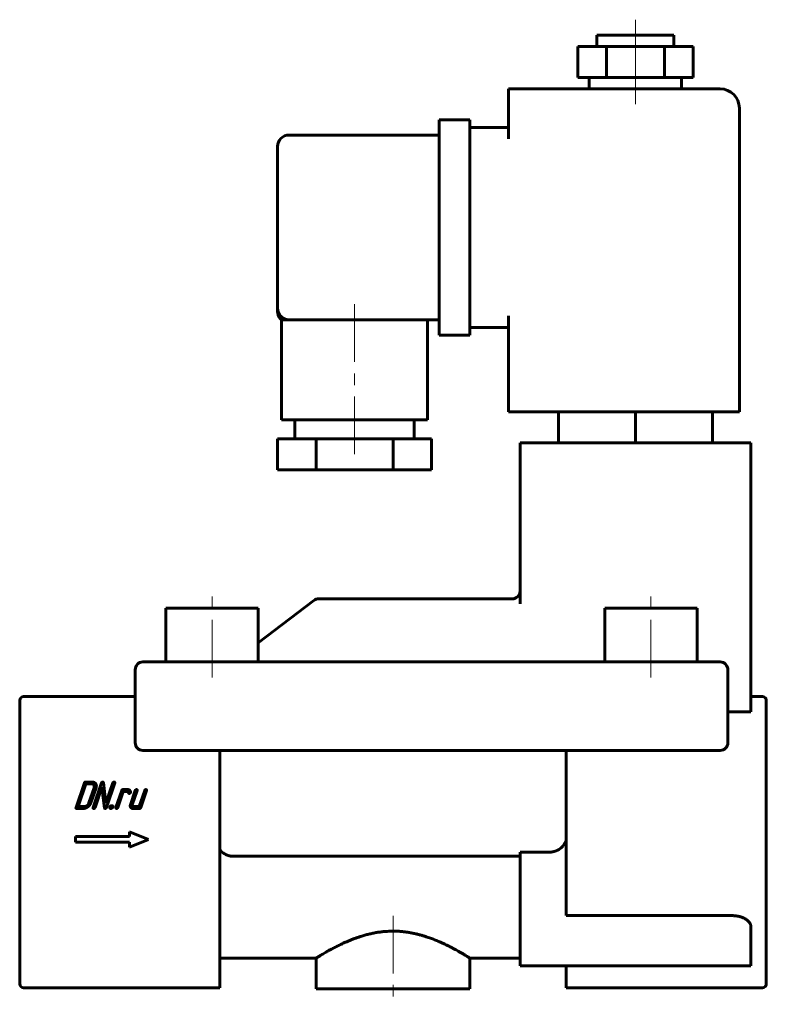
# Model space of a CAD drawing. Header units: millimetres. Extents: x 116 to 213, y 123 to 251.
import ezdxf

# ---------------------------------------------------------------- set-up
doc = ezdxf.new("R2010")
doc.units = ezdxf.units.MM
doc.linetypes.add('K5LT_AXLED', pattern=[12, 7.5, -1.5, 1.5, -1.5])
doc.linetypes.add('K5LT_BASIC', pattern=[0])
doc.layers.add('Системный слой (1)', color=7, linetype='Continuous', true_color=0x6c6c6c)

# ---------------------------------------------------------------- blocks, each defined once
blk = doc.blocks.new('U0')
at = {"layer": 'Системный слой (1)', "color": 150, "linetype": 'K5LT_BASIC', "lineweight": 60, "true_color": 0x0080ff}
for q in [(149.38, 213.8), (149.38, 213.42), (149.38, 213.42), (149.38, 213.42), (149.38, 213.42)]:
    blk.add_line((149.38, 213.42), q, dxfattribs=at)
blk = doc.blocks.new('U1')
at = {"layer": 'Системный слой (1)', "color": 150, "linetype": 'K5LT_BASIC', "lineweight": 60, "true_color": 0x0080ff}
for p, q in [((154.38, 129.3), (141.88, 129.3)), ((180.88, 129.3), (174.38, 129.3))]:
    blk.add_line(p, q, dxfattribs=at)

msp = doc.modelspace()

# ---------------------------------------------------------------- linework, layer by layer
at = {"layer": 'Системный слой (1)', "color": 30, "linetype": 'K5LT_AXLED', "lineweight": 18, "true_color": 0xff8000}
for p, q in [((195.88, 245.8), (195.88, 251.3)), ((195.88, 240.3), (195.88, 245.8)), ((159.38, 214.3), (159.38, 194.8)), ((140.88, 165.8), (140.88, 176.8)), ((197.88, 165.8), (197.88, 176.8)), ((164.38, 134.81), (164.38, 123.3))]:
    msp.add_line(p, q, dxfattribs=at)
at = {"layer": 'Системный слой (1)', "color": 150, "linetype": 'K5LT_BASIC', "lineweight": 60, "true_color": 0x0080ff}
for p, q in [((190.88, 247.8), (190.88, 249.3)), ((190.88, 249.3), (200.88, 249.3)), ((200.88, 247.8), (200.88, 249.3)), ((188.38, 243.8), (188.38, 247.8)), ((188.38, 247.8), (192.13, 247.8)), ((192.13, 243.8), (192.13, 247.8)), ((192.13, 247.8), (199.63, 247.8)), ((199.63, 247.8), (203.38, 247.8)), ((199.63, 243.8), (199.63, 247.8)), ((203.38, 243.8), (203.38, 247.8)), ((188.38, 243.8), (192.13, 243.8)), ((189.88, 242.3), (189.88, 243.8)), ((192.13, 243.8), (199.63, 243.8)), ((199.63, 243.8), (203.38, 243.8)), ((201.88, 242.3), (201.88, 243.8)), ((179.38, 239.8), (179.38, 242.3)), ((206.88, 242.3), (179.38, 242.3)), ((179.38, 235.8), (179.38, 239.8)), ((209.38, 200.3), (209.38, 239.8)), ((170.38, 235.8), (170.38, 238.3)), ((174.38, 238.3), (170.38, 238.3)), ((174.38, 238.3), (174.38, 235.8)), ((179.38, 237.3), (174.38, 237.3)), ((170.38, 236.3), (150.88, 236.3)), ((170.38, 212.8), (170.38, 235.8)), ((174.38, 212.8), (174.38, 235.8)), ((149.38, 213.8), (149.38, 234.8)), ((149.38, 213.42), (149.38, 213.8)), ((149.38, 213.67), (149.38, 213.49)), ((149.38, 213.42), (149.38, 213.42)), ((170.38, 210.3), (170.38, 212.8)), ((174.38, 212.8), (174.38, 210.3)), ((179.38, 200.3), (179.38, 212.8)), ((149.88, 212.3), (150.88, 212.3)), ((149.88, 212.3), (149.88, 199.3)), ((170.38, 212.3), (150.88, 212.3)), ((168.88, 212.3), (168.88, 199.3)), ((179.38, 211.3), (174.38, 211.3)), ((174.38, 210.3), (170.38, 210.3)), ((179.38, 200.3), (206.88, 200.3)), ((185.88, 200.3), (185.88, 196.3)), ((195.88, 200.3), (195.88, 196.3)), ((205.88, 200.3), (205.88, 196.3)), ((209.38, 200.3), (206.88, 200.3)), ((168.88, 199.3), (149.88, 199.3)), ((151.63, 199.3), (151.63, 196.8)), ((167.13, 199.3), (167.13, 196.8)), ((154.38, 196.8), (149.38, 196.8)), ((149.38, 196.8), (149.38, 192.8)), ((164.38, 196.8), (154.38, 196.8)), ((154.38, 196.8), (154.38, 192.8)), ((164.38, 196.8), (164.38, 192.8)), ((169.38, 196.8), (164.38, 196.8)), ((169.38, 196.8), (169.38, 192.8)), ((180.88, 196.3), (183.38, 196.3)), ((180.88, 196.3), (180.88, 175.36)), ((210.88, 196.3), (183.38, 196.3)), ((210.88, 196.3), (210.88, 161.3)), ((154.38, 192.8), (149.38, 192.8)), ((164.38, 192.8), (154.38, 192.8)), ((169.38, 192.8), (164.38, 192.8)), ((154.11, 175.8), (146.88, 170.3)), ((179.88, 176.01), (154.71, 176.01)), ((134.88, 174.8), (146.88, 174.8)), ((134.88, 167.8), (134.88, 174.8)), ((146.88, 167.8), (146.88, 174.8)), ((191.88, 174.8), (203.88, 174.8)), ((191.88, 167.8), (191.88, 174.8)), ((203.88, 167.8), (203.88, 174.8)), ((131.88, 167.8), (133.88, 167.8)), ((133.88, 167.8), (204.88, 167.8)), ((204.88, 167.8), (206.88, 167.8)), ((130.88, 157.3), (130.88, 166.8)), ((207.88, 166.8), (207.88, 157.3)), ((115.88, 162.65), (115.88, 162.8)), ((115.88, 162.65), (115.88, 159.24)), ((130.88, 163.3), (116.38, 163.3)), ((210.88, 163.3), (212.38, 163.3)), ((212.88, 162.8), (212.88, 162.65)), ((212.88, 162.65), (212.88, 159.24)), ((207.88, 161.3), (210.88, 161.3)), ((115.88, 158.89), (115.88, 159.24)), ((115.88, 158.89), (115.88, 136.56)), ((212.88, 159.24), (212.88, 158.89)), ((212.88, 158.89), (212.88, 136.56)), ((133.88, 156.3), (131.88, 156.3)), ((204.88, 156.3), (133.88, 156.3)), ((141.88, 156.3), (141.88, 136.56)), ((186.88, 156.3), (186.88, 136.56)), ((206.88, 156.3), (204.88, 156.3)), ((124.28, 152.07), (123.2, 148.88)), ((124.48, 151.95), (123.48, 149)), ((125.3, 152.19), (124.44, 152.19)), ((125.22, 151.95), (124.48, 151.95)), ((124.88, 149.49), (125.54, 151.46)), ((125.12, 149.49), (125.79, 151.46)), ((126.5, 152.07), (125.42, 148.88)), ((125.66, 148.88), (126.56, 151.51)), ((126.56, 151.51), (126.89, 148.83)), ((127.08, 149.44), (126.75, 152.12)), ((127.98, 152.07), (127.08, 149.44)), ((127.14, 148.88), (128.22, 152.07)), ((129.13, 151.09), (128.38, 148.88)), ((129.91, 151.21), (129.3, 151.21)), ((130.89, 151.09), (130.27, 149.25)), ((130.51, 149.25), (131.14, 151.09)), ((132.12, 151.09), (131.41, 149)), ((131.61, 148.88), (132.36, 151.09)), ((128.63, 148.88), (129.34, 150.97)), ((129.34, 150.97), (129.83, 150.97)), ((123.28, 148.76), (124.13, 148.76)), ((123.48, 149), (124.22, 149)), ((130.59, 148.76), (131.45, 148.76)), ((131.41, 149), (130.67, 149)), ((130.13, 145.12), (123.13, 145.12)), ((123.13, 145.12), (123.13, 144.37)), ((132.63, 144.74), (130.13, 145.74)), ((130.13, 145.74), (130.13, 145.12)), ((130.13, 143.74), (132.63, 144.74)), ((123.13, 144.37), (130.13, 144.37)), ((130.13, 144.37), (130.13, 143.74)), ((180.88, 142.54), (143.68, 142.54)), ((180.88, 143.07), (180.88, 128.3)), ((180.88, 143.07), (184.56, 143.07)), ((115.88, 136.12), (115.88, 136.56)), ((115.88, 136.12), (115.88, 126.02)), ((141.88, 136.56), (141.88, 135.69)), ((141.88, 135.69), (141.88, 125.59)), ((186.88, 135.69), (186.88, 136.56)), ((186.88, 135.69), (186.88, 134.83)), ((212.88, 136.56), (212.88, 136.12)), ((212.88, 136.12), (212.88, 126.02)), ((208.38, 134.83), (186.88, 134.83)), ((210.88, 133.38), (210.88, 128.3)), ((154.38, 129.3), (154.38, 125.3)), ((174.38, 129.3), (174.38, 125.3)), ((208.38, 128.3), (180.88, 128.3)), ((186.88, 128.3), (186.88, 125.59)), ((210.88, 128.3), (208.38, 128.3)), ((115.88, 125.95), (115.88, 126.02)), ((141.88, 125.45), (116.38, 125.45)), ((141.88, 125.59), (141.88, 125.45)), ((186.88, 125.45), (186.88, 125.59)), ((212.38, 125.45), (186.88, 125.45)), ((212.88, 126.02), (212.88, 125.95)), ((174.38, 125.3), (154.38, 125.3))]:
    msp.add_line(p, q, dxfattribs=at)
for centre, radius, start, end in [((206.88, 239.8), 2.5, 0, 90), ((150.88, 234.8), 1.5, 90, 180), ((150.88, 213.8), 1.5, 180, 223.6168), ((150.88, 213.8), 1.5, 180, 270), ((150.88, 213.42), 1.5, 180, 228.1897), ((179.88, 177.01), 1, 270, 0), ((154.71, 175.01), 1, 90, 127.2915), ((131.88, 166.8), 1, 90, 180), ((206.88, 166.8), 1, 0, 90), ((116.38, 162.8), 0.5, 90, 180), ((212.38, 162.8), 0.5, 0, 90), ((131.88, 157.3), 1, 180, 270), ((206.88, 157.3), 1, 270, 0), ((116.38, 125.95), 0.5, 180, 270), ((212.38, 125.95), 0.5, 270, 0)]:
    msp.add_arc(centre, radius, start, end, dxfattribs=at)
for points, knots in [([(149.38, 213.42), (149.38, 213.41), (149.38, 213.4), (149.38, 213.39), (149.38, 213.38), (149.38, 213.37), (149.38, 213.36), (149.38, 213.34), (149.38, 213.33), (149.38, 213.32), (149.38, 213.31), (149.38, 213.3)], [0, 0, 0, 0, 0.876026, 0.876026, 1.876026, 1.876026, 2.876026, 2.876026, 3.876026, 3.876026, 5, 5, 5, 5]), ([(149.38, 213.42), (149.38, 213.42), (149.38, 213.42), (149.38, 213.41), (149.38, 213.41), (149.38, 213.4), (149.38, 213.39), (149.38, 213.38), (149.38, 213.37), (149.38, 213.34), (149.38, 213.32), (149.38, 213.26), (149.39, 213.22), (149.41, 213.12), (149.42, 213.06), (149.46, 212.93), (149.48, 212.87), (149.54, 212.74), (149.57, 212.68), (149.64, 212.57), (149.68, 212.52), (149.72, 212.46), (149.73, 212.45), (149.75, 212.43), (149.76, 212.42), (149.78, 212.39), (149.8, 212.38), (149.82, 212.36), (149.82, 212.35), (149.84, 212.33), (149.85, 212.33), (149.86, 212.31), (149.87, 212.31), (149.88, 212.3)], [0.004748, 0.004748, 0.004748, 0.004748, 0.018993, 0.018993, 0.159079, 0.159079, 0.332402, 0.332402, 0.679049, 0.679049, 1.372343, 1.372343, 2.758931, 2.758931, 5.124437, 5.124437, 7.509409, 7.509409, 9.898652, 9.898652, 12.281611, 12.281611, 12.556139, 12.556139, 13.277107, 13.277107, 13.844969, 13.844969, 14.292237, 14.292237, 14.644523, 14.644523, 14.996808, 14.996808, 14.996808, 14.996808]), ([(184.56, 143.07), (184.58, 143.07), (184.63, 143.07), (184.69, 143.07), (184.74, 143.07), (184.8, 143.08), (184.88, 143.09), (184.94, 143.09), (185, 143.1), (185.05, 143.11), (185.12, 143.12), (185.19, 143.14), (185.27, 143.15), (185.34, 143.17), (185.41, 143.19), (185.48, 143.21), (185.54, 143.24), (185.6, 143.26), (185.66, 143.29), (185.72, 143.31), (185.78, 143.34), (185.83, 143.37), (185.88, 143.4), (185.93, 143.43), (185.98, 143.46), (186.03, 143.49), (186.08, 143.52), (186.12, 143.56), (186.16, 143.59), (186.19, 143.62), (186.23, 143.65), (186.28, 143.69), (186.31, 143.73), (186.35, 143.76), (186.39, 143.8), (186.42, 143.84), (186.46, 143.88), (186.49, 143.93), (186.53, 143.97), (186.56, 144.02), (186.59, 144.06), (186.62, 144.11), (186.65, 144.16), (186.68, 144.21), (186.71, 144.26), (186.74, 144.32), (186.77, 144.37), (186.79, 144.43), (186.81, 144.48), (186.84, 144.54), (186.85, 144.59), (186.87, 144.63), (186.87, 144.65), (186.88, 144.66)], [0, 0, 0, 0, 0.027624, 0.047692, 0.054969, 0.082058, 0.108742, 0.135248, 0.142274, 0.161265, 0.186962, 0.21221, 0.237324, 0.261828, 0.285866, 0.309114, 0.332046, 0.354143, 0.375719, 0.39658, 0.417242, 0.437283, 0.456906, 0.475874, 0.494618, 0.512862, 0.530835, 0.554358, 0.568185, 0.577808, 0.601188, 0.618687, 0.636196, 0.653774, 0.671412, 0.68916, 0.706957, 0.724985, 0.743192, 0.761707, 0.780349, 0.799333, 0.818534, 0.838026, 0.857606, 0.877439, 0.897448, 0.917718, 0.938064, 0.958596, 0.979238, 0.986815, 1, 1, 1, 1]), ([(143.68, 142.54), (143.66, 142.54), (143.63, 142.54), (143.58, 142.54), (143.54, 142.54), (143.49, 142.55), (143.45, 142.55), (143.4, 142.56), (143.35, 142.56), (143.31, 142.57), (143.26, 142.57), (143.22, 142.58), (143.17, 142.59), (143.12, 142.6), (143.08, 142.61), (143.03, 142.62), (142.99, 142.64), (142.94, 142.65), (142.89, 142.67), (142.84, 142.69), (142.78, 142.71), (142.71, 142.74), (142.63, 142.78), (142.57, 142.82), (142.51, 142.85), (142.46, 142.88), (142.41, 142.91), (142.35, 142.96), (142.29, 143.01), (142.23, 143.05), (142.19, 143.09), (142.16, 143.12), (142.13, 143.15), (142.1, 143.18), (142.06, 143.22), (142.02, 143.26), (141.98, 143.31), (141.95, 143.36), (141.92, 143.4), (141.9, 143.43), (141.88, 143.45), (141.88, 143.46)], [0, 0, 0, 0, 0.022083, 0.044104, 0.066075, 0.08799, 0.109887, 0.131791, 0.15371, 0.175637, 0.197567, 0.219584, 0.241684, 0.263945, 0.286283, 0.308834, 0.331527, 0.354432, 0.377415, 0.40307, 0.431324, 0.472251, 0.512988, 0.553501, 0.58087, 0.605452, 0.634221, 0.669512, 0.711169, 0.745181, 0.771962, 0.791447, 0.810718, 0.831368, 0.853602, 0.884822, 0.915526, 0.945695, 0.965882, 0.983989, 1, 1, 1, 1]), ([(174.38, 129.3), (174.38, 129.3), (174.38, 129.3), (174.35, 129.31), (174.29, 129.35), (174.19, 129.42), (174.03, 129.51), (173.81, 129.65), (173.51, 129.83), (173.17, 130.02), (172.86, 130.2), (172.58, 130.36), (172.27, 130.53), (171.9, 130.72), (171.47, 130.94), (171.05, 131.14), (170.65, 131.32), (170.24, 131.5), (169.77, 131.7), (169.24, 131.9), (168.74, 132.07), (168.27, 132.22), (167.85, 132.34), (167.41, 132.45), (166.97, 132.55), (166.53, 132.63), (166.07, 132.7), (165.62, 132.75), (165.16, 132.79), (164.75, 132.81), (164.44, 132.81), (164.15, 132.81), (163.82, 132.8), (163.34, 132.77), (162.83, 132.72), (162.29, 132.64), (161.76, 132.54), (161.24, 132.42), (160.72, 132.29), (160.25, 132.15), (159.82, 132), (159.43, 131.87), (159.04, 131.72), (158.65, 131.56), (158.27, 131.4), (157.86, 131.21), (157.39, 130.99), (156.88, 130.73), (156.41, 130.49), (156.04, 130.29), (155.76, 130.13), (155.5, 129.98), (155.25, 129.83), (155.02, 129.69), (154.82, 129.57), (154.66, 129.48), (154.53, 129.39), (154.44, 129.34), (154.39, 129.31), (154.38, 129.3), (154.38, 129.3)], [0.4999912, 0.4999912, 0.4999912, 0.4999912, 0.502039, 0.511658, 0.5212575, 0.5308441, 0.5403883, 0.5522671, 0.5665827, 0.5786215, 0.5884102, 0.5959309, 0.6035349, 0.6138298, 0.6241498, 0.6344869, 0.642218, 0.6499237, 0.6600469, 0.6700727, 0.6799982, 0.6873437, 0.6946495, 0.7019109, 0.7091669, 0.716398, 0.723609, 0.7307794, 0.737931, 0.744967, 0.7499912, 0.7519005, 0.7586621, 0.765343, 0.7739968, 0.7825773, 0.7910868, 0.7997382, 0.8085219, 0.817441, 0.824407, 0.8315489, 0.8389798, 0.8465237, 0.8542566, 0.8620572, 0.8724787, 0.8854049, 0.8982943, 0.9086, 0.9163243, 0.924013, 0.9340969, 0.943899, 0.9534218, 0.962176, 0.9721096, 0.982788, 0.9918315, 1, 1, 1, 1])]:
    msp.add_open_spline(points, degree=3, knots=knots, dxfattribs=at)
for points in [[(124.44, 152.19), (124.32, 152.19), (124.28, 152.07)], [(125.52, 151.8), (125.42, 151.95), (125.22, 151.95)], [(125.75, 151.98), (125.61, 152.19), (125.3, 152.19)], [(125.54, 151.46), (125.61, 151.66), (125.52, 151.8)], [(125.79, 151.46), (125.9, 151.76), (125.75, 151.98)], [(126.66, 152.19), (126.54, 152.19), (126.5, 152.07)], [(126.75, 152.12), (126.75, 152.19), (126.66, 152.19)], [(128.14, 152.19), (128.02, 152.19), (127.98, 152.07)], [(128.22, 152.07), (128.26, 152.19), (128.14, 152.19)], [(129.3, 151.21), (129.17, 151.21), (129.13, 151.09)], [(130.17, 151.12), (130.07, 151.21), (129.91, 151.21)], [(130.27, 150.87), (130.28, 151.02), (130.17, 151.12)], [(131.06, 151.21), (130.93, 151.21), (130.89, 151.09)], [(131.14, 151.09), (131.18, 151.21), (131.06, 151.21)], [(132.28, 151.21), (132.16, 151.21), (132.12, 151.09)], [(132.36, 151.09), (132.4, 151.21), (132.28, 151.21)], [(129.83, 150.97), (129.97, 150.97), (130, 150.84)], [(130, 150.84), (130.04, 150.71), (130.1, 150.71)], [(130.1, 150.71), (130.23, 150.71), (130.27, 150.83)], [(130.27, 150.83), (130.27, 150.85), (130.27, 150.87)], [(123.2, 148.88), (123.15, 148.76), (123.28, 148.76)], [(124.13, 148.76), (124.44, 148.76), (124.73, 148.97)], [(124.22, 149), (124.42, 149), (124.62, 149.15)], [(124.62, 149.15), (124.81, 149.29), (124.88, 149.49)], [(124.73, 148.97), (125.02, 149.19), (125.12, 149.49)], [(125.42, 148.88), (125.38, 148.76), (125.5, 148.76)], [(125.5, 148.76), (125.62, 148.76), (125.66, 148.88)], [(126.89, 148.83), (126.9, 148.76), (126.97, 148.76)], [(126.97, 148.76), (127.1, 148.76), (127.14, 148.88)], [(127.6, 148.94), (127.54, 148.76), (127.72, 148.76)], [(127.85, 149.12), (127.66, 149.12), (127.6, 148.94)], [(127.72, 148.76), (127.9, 148.76), (127.97, 148.94)], [(127.97, 148.94), (128.03, 149.12), (127.85, 149.12)], [(128.38, 148.88), (128.34, 148.76), (128.46, 148.76)], [(128.46, 148.76), (128.59, 148.76), (128.63, 148.88)], [(130.27, 149.25), (130.2, 149.04), (130.29, 148.9)], [(130.29, 148.9), (130.39, 148.76), (130.59, 148.76)], [(130.53, 149.07), (130.48, 149.15), (130.51, 149.25)], [(130.67, 149), (130.57, 149), (130.53, 149.07)], [(131.45, 148.76), (131.57, 148.76), (131.61, 148.88)]]:
    msp.add_open_spline(points, degree=2, dxfattribs=at)
msp.add_rational_spline([(210.88, 133.38), (210.88, 134.23), (209.84, 134.83), (208.38, 134.83)], [1, 0.804737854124, 0.804737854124, 1], degree=3, dxfattribs=at)

# ---------------------------------------------------------------- block references
at = {"layer": 'Системный слой (1)'}
for name in ['U0', 'U1']:
    msp.add_blockref(name, (0, 0), dxfattribs=at)

doc.saveas('drawing.dxf')
